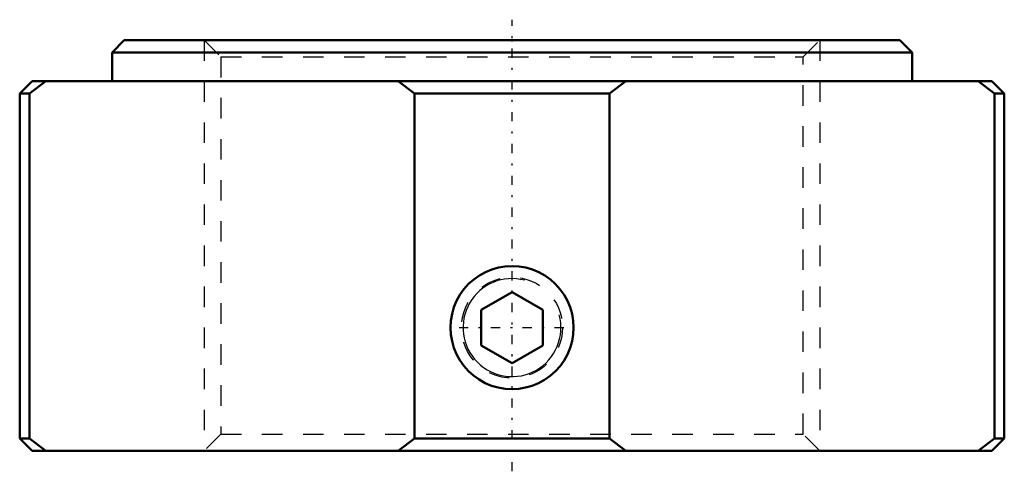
# Model space of a CAD drawing. Header units: millimetres. Extents: x -24 to 24, y -21 to 1.
import ezdxf

# ---------------------------------------------------------------- set-up
doc = ezdxf.new("R2010")
doc.units = ezdxf.units.MM
doc.linetypes.add('Center', pattern=[1.5, 0.45, -0.5, 0.05, -0.5])
doc.linetypes.add('Dashed', pattern=[2, 1, -1])
for name, color, linetype, lineweight in [('2d ConnectionPoints', 7, 'Continuous', 50), ('AM_0', 7, 'Continuous', 50), ('AM_5', 3, 'Continuous', 25), ('AM_7', 7, 'Center', 25), ('AM_9', 6, 'Dashed', 25)]:
    doc.layers.add(name, color=color, linetype=linetype, lineweight=lineweight)

msp = doc.modelspace()

# ---------------------------------------------------------------- linework, layer by layer
at = {"layer": '2d ConnectionPoints'}
msp.add_point((0, 0), dxfattribs=at)
at = {"layer": 'AM_0'}
for p, q in [((-18.9, 0), (18.9, 0)), ((-18.9, 0), (-19.5, -0.6)), ((19.5, -0.6), (18.9, 0)), ((-19.5, -0.6), (19.5, -0.6)), ((-19.5, -0.6), (-19.5, -2)), ((19.5, -2), (19.5, -0.6)), ((-23.4, -2), (-24, -2.6)), ((-22.732, -2), (-23.523, -2.6)), ((-23.4, -2), (23.4, -2)), ((-4.761, -2.6), (-5.553, -2)), ((5.553, -2), (4.761, -2.6)), ((23.523, -2.6), (22.732, -2)), ((24, -2.6), (23.4, -2)), ((-24, -2.6), (-24, -19.4)), ((-24, -2.6), (-23.523, -2.6)), ((-23.523, -2.6), (-23.523, -19.4)), ((-4.761, -2.6), (4.761, -2.6)), ((-4.761, -19.4), (-4.761, -2.6)), ((4.761, -2.6), (4.761, -19.4)), ((23.523, -2.6), (24, -2.6)), ((23.523, -19.4), (23.523, -2.6)), ((24, -19.4), (24, -2.6)), ((0, -12.268), (-1.5, -13.134)), ((1.5, -13.134), (0, -12.268)), ((-1.5, -14.866), (-1.5, -13.134)), ((1.5, -14.866), (1.5, -13.134)), ((-1.5, -14.866), (0, -15.732)), ((0, -15.732), (1.5, -14.866)), ((-24, -19.4), (-23.4, -20)), ((-24, -19.4), (-23.523, -19.4)), ((-23.523, -19.4), (-22.732, -20)), ((-5.553, -20), (-4.761, -19.4)), ((-4.761, -19.4), (4.761, -19.4)), ((4.761, -19.4), (5.553, -20)), ((22.732, -20), (23.523, -19.4)), ((23.4, -20), (24, -19.4)), ((23.523, -19.4), (24, -19.4)), ((-23.4, -20), (23.4, -20))]:
    msp.add_line(p, q, dxfattribs=at)
msp.add_lwpolyline([(0, -17), (0.335, -16.981), (0.666, -16.925), (0.989, -16.832), (1.298, -16.704), (1.592, -16.542), (1.866, -16.349), (2.117, -16.125), (2.342, -15.874), (2.537, -15.601), (2.701, -15.305), (2.831, -14.992), (2.925, -14.668), (2.981, -14.336), (3, -14), (2.981, -13.664), (2.925, -13.334), (2.832, -13.012), (2.705, -12.703), (2.544, -12.41), (2.35, -12.136), (2.128, -11.885), (1.877, -11.66), (1.602, -11.464), (1.307, -11.3), (0.996, -11.17), (0.671, -11.076), (0.338, -11.019), (0, -11), (-0.335, -11.019), (-0.666, -11.075), (-0.989, -11.168), (-1.298, -11.296), (-1.592, -11.458), (-1.866, -11.651), (-2.117, -11.875), (-2.342, -12.126), (-2.537, -12.399), (-2.701, -12.695), (-2.831, -13.008), (-2.925, -13.332), (-2.981, -13.664), (-3, -14), (-2.981, -14.336), (-2.925, -14.666), (-2.832, -14.988), (-2.705, -15.297), (-2.544, -15.59), (-2.35, -15.864), (-2.128, -16.115), (-1.877, -16.34), (-1.602, -16.536), (-1.307, -16.7), (-0.996, -16.83), (-0.671, -16.924), (-0.338, -16.981), (0, -17)], dxfattribs=at)
at = {"layer": 'AM_5', "linetype": 'Dashed'}
for p, q in [((-15, 0), (-15, -20)), ((15, 0), (15, -20))]:
    msp.add_line(p, q, dxfattribs=at)
msp.add_arc((0, -14), 3, 75, 15, dxfattribs=at)
at = {"layer": 'AM_5'}
msp.add_arc((0, -14), 2.387, 75, 15, dxfattribs=at)
at = {"layer": 'AM_7'}
for p, q in [((0, -21), (0, 1)), ((-2.581, -14), (2.581, -14))]:
    msp.add_line(p, q, dxfattribs=at)
at = {"layer": 'AM_9'}
for p, q in [((-15, 0), (-14.188, -0.812)), ((14.188, -0.812), (15, 0)), ((-14.188, -0.812), (-14.188, -19.188)), ((-14.188, -0.812), (14.188, -0.812)), ((14.188, -19.188), (14.188, -0.812)), ((-14.188, -19.188), (-15, -20)), ((-14.188, -19.188), (14.188, -19.188)), ((15, -20), (14.188, -19.188))]:
    msp.add_line(p, q, dxfattribs=at)
msp.add_circle((0, -14), 2.458, dxfattribs=at)

doc.saveas('drawing.dxf')
